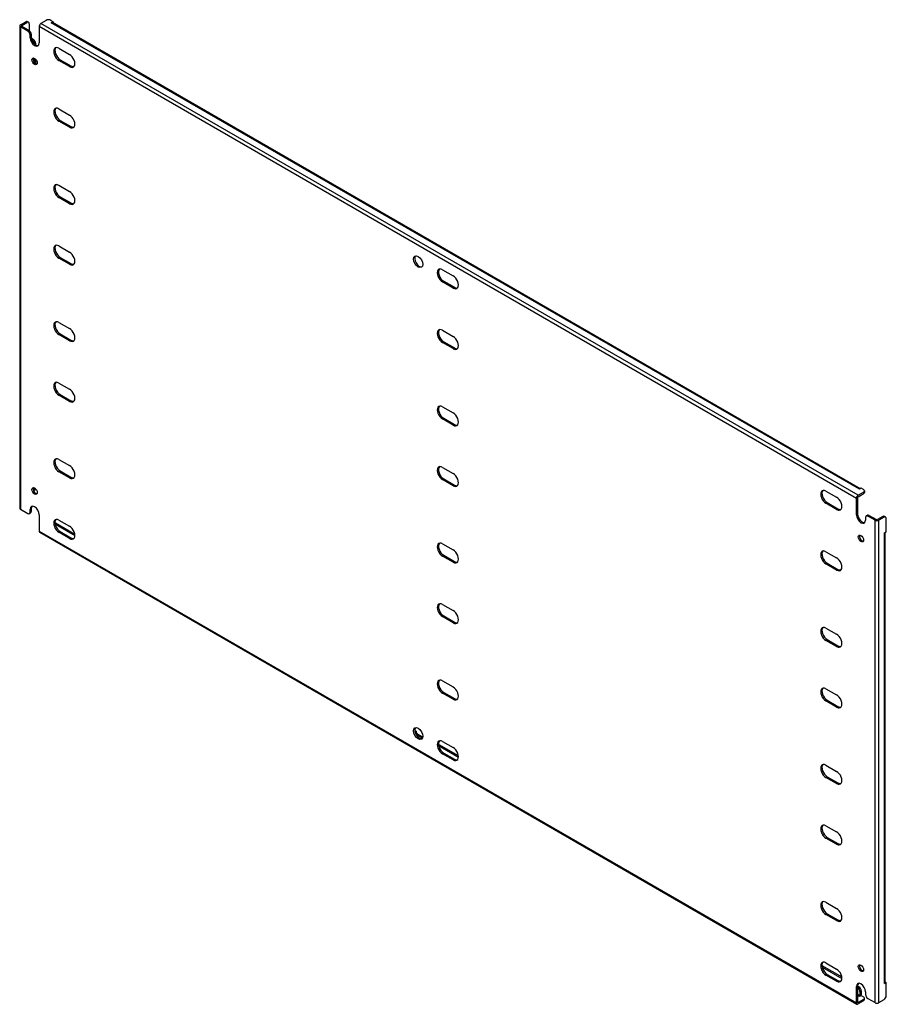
# Model space of a CAD drawing. Header units: inches. Extents: x 188.9 to 222.4, y 68 to 106.2.
import ezdxf

# ---------------------------------------------------------------- set-up
doc = ezdxf.new("R2010")
doc.units = ezdxf.units.IN
doc.header["$MEASUREMENT"] = 0
doc.layers.add('Visible Edges(ANSI)', color=7, linetype='Continuous', lineweight=25)
doc.layers.add('Visible Tangent Edges(ANSI)', color=7, linetype='Continuous', lineweight=25)

msp = doc.modelspace()

# ---------------------------------------------------------------- linework, layer by layer
at = {"layer": 'Visible Edges(ANSI)'}
for p, q in [((188.881, 105.955), (189.085, 106.073)), ((188.929, 105.927), (189.133, 106.045)), ((189.147, 106.079), (189.195, 106.051)), ((189.221, 105.994), (189.221, 105.733)), ((189.88, 106.124), (189.676, 106.006)), ((190.145, 106.073), (190.057, 106.124)), ((190.075, 106.032), (190.145, 106.073)), ((190.075, 106.032), (190.075, 106.032)), ((190.075, 106.032), (190.075, 106.032)), ((221.394, 87.984), (190.125, 106.037)), ((190.145, 106.073), (190.145, 106.025)), ((188.852, 105.915), (188.852, 87.237)), ((189.164, 105.71), (188.881, 105.874)), ((188.929, 105.902), (189.213, 105.738)), ((189.606, 105.885), (189.606, 105.251)), ((189.253, 105.455), (189.253, 105.557)), ((189.301, 105.585), (189.301, 105.483)), ((189.305, 105.435), (189.38, 105.392)), ((189.324, 105.368), (189.332, 105.364)), ((189.469, 105.239), (189.469, 105.182)), ((190.373, 105.045), (190.784, 104.808)), ((189.42, 104.66), (189.42, 104.499)), ((189.469, 104.624), (189.469, 104.452)), ((190.784, 104.334), (190.373, 104.572)), ((190.421, 104.6), (190.833, 104.362)), ((190.373, 102.698), (190.784, 102.46)), ((190.784, 101.987), (190.373, 102.224)), ((190.421, 102.252), (190.833, 102.015)), ((190.373, 99.738), (190.784, 99.501)), ((190.784, 99.027), (190.373, 99.265)), ((190.421, 99.292), (190.833, 99.055)), ((190.373, 97.391), (190.784, 97.153)), ((190.784, 96.68), (190.373, 96.917)), ((190.421, 96.945), (190.833, 96.707)), ((205.222, 96.472), (205.634, 96.235)), ((205.634, 95.761), (205.222, 95.999)), ((205.27, 96.026), (205.682, 95.789)), ((190.373, 94.431), (190.784, 94.193)), ((190.784, 93.72), (190.373, 93.957)), ((190.421, 93.985), (190.833, 93.748)), ((205.222, 94.125), (205.634, 93.887)), ((205.634, 93.414), (205.222, 93.651)), ((205.27, 93.679), (205.682, 93.441)), ((190.373, 92.084), (190.784, 91.846)), ((190.784, 91.372), (190.373, 91.61)), ((190.421, 91.638), (190.833, 91.4)), ((205.222, 91.165), (205.634, 90.927)), ((205.634, 90.454), (205.222, 90.691)), ((205.27, 90.719), (205.682, 90.482)), ((190.373, 89.124), (190.784, 88.886)), ((190.784, 88.413), (190.373, 88.65)), ((190.421, 88.678), (190.833, 88.44)), ((205.222, 88.818), (205.634, 88.58)), ((205.634, 88.106), (205.222, 88.344)), ((205.27, 88.372), (205.682, 88.134)), ((189.443, 87.933), (189.395, 87.905)), ((189.42, 88.024), (189.42, 87.962)), ((220.071, 87.899), (220.483, 87.661)), ((221.319, 87.737), (221.523, 87.854)), ((221.319, 87.681), (221.523, 87.799)), ((221.409, 87.711), (221.361, 87.683)), ((221.435, 88.008), (221.365, 87.967)), ((221.365, 87.967), (221.365, 87.967)), ((221.365, 87.967), (221.365, 87.967)), ((221.523, 87.957), (221.435, 88.008)), ((221.56, 87.906), (221.56, 87.85)), ((220.483, 87.188), (220.071, 87.425)), ((220.119, 87.453), (220.531, 87.216)), ((221.249, 86.982), (221.249, 87.616)), ((221.298, 87.643), (221.298, 87.01)), ((188.881, 87.197), (189.164, 87.033)), ((189.227, 87.027), (189.275, 87.055)), ((189.253, 87.084), (189.253, 87.186)), ((189.301, 87.214), (189.301, 87.112)), ((189.606, 86.982), (189.606, 86.348)), ((221.629, 86.937), (221.677, 86.965)), ((221.975, 86.767), (221.691, 86.931)), ((221.739, 86.959), (222.023, 86.795)), ((190.224, 86.615), (190.989, 86.173)), ((190.234, 86.665), (190.986, 86.231)), ((190.373, 86.776), (190.784, 86.539)), ((221.603, 86.88), (221.603, 86.778)), ((222.27, 86.913), (222.067, 86.795)), ((222.319, 86.885), (222.115, 86.767)), ((222.381, 86.891), (222.333, 86.919)), ((222.407, 86.324), (222.407, 86.834)), ((189.627, 86.303), (221.27, 68.034)), ((190.784, 86.065), (190.373, 86.303)), ((190.421, 86.33), (190.833, 86.093)), ((222.337, 86.283), (222.407, 86.324)), ((222.337, 86.283), (222.337, 86.283)), ((222.337, 86.283), (222.337, 86.283)), ((222.366, 68.871), (222.366, 86.3)), ((205.222, 85.858), (205.634, 85.62)), ((205.27, 85.412), (205.682, 85.174)), ((220.071, 85.552), (220.483, 85.314)), ((205.634, 85.147), (205.222, 85.384)), ((220.483, 84.84), (220.071, 85.078)), ((220.119, 85.106), (220.531, 84.868)), ((205.222, 83.51), (205.634, 83.273)), ((205.634, 82.799), (205.222, 83.037)), ((205.27, 83.065), (205.682, 82.827)), ((220.071, 82.592), (220.483, 82.354)), ((220.483, 81.881), (220.071, 82.118)), ((220.119, 82.146), (220.531, 81.908)), ((205.222, 80.551), (205.634, 80.313)), ((205.634, 79.839), (205.222, 80.077)), ((205.27, 80.105), (205.682, 79.867)), ((220.071, 80.244), (220.483, 80.007)), ((220.483, 79.533), (220.071, 79.771)), ((220.119, 79.799), (220.531, 79.561)), ((204.15, 78.63), (204.199, 78.602)), ((204.158, 78.578), (204.199, 78.602)), ((204.439, 78.332), (204.217, 78.46)), ((204.265, 78.487), (204.454, 78.379)), ((205.222, 78.203), (205.634, 77.965)), ((205.083, 78.092), (205.067, 78.082)), ((205.073, 78.042), (205.839, 77.6)), ((205.083, 78.092), (205.835, 77.657)), ((205.634, 77.492), (205.222, 77.73)), ((205.27, 77.757), (205.682, 77.52)), ((220.071, 77.285), (220.483, 77.047)), ((220.483, 76.573), (220.071, 76.811)), ((220.119, 76.839), (220.531, 76.601)), ((220.071, 74.937), (220.483, 74.7)), ((220.483, 74.226), (220.071, 74.464)), ((220.119, 74.491), (220.531, 74.254)), ((220.071, 71.977), (220.483, 71.74)), ((220.483, 71.266), (220.071, 71.504)), ((220.119, 71.531), (220.531, 71.294)), ((219.915, 69.529), (220.684, 69.084)), ((219.923, 69.468), (220.688, 69.027)), ((220.071, 69.63), (220.483, 69.392)), ((220.483, 68.919), (220.071, 69.156)), ((220.119, 69.184), (220.531, 68.946)), ((221.249, 68.079), (221.249, 68.713)), ((221.298, 68.741), (221.298, 68.107)), ((221.298, 68.73), (221.346, 68.702)), ((221.298, 68.675), (221.298, 68.674)), ((222.407, 68.871), (222.337, 68.83)), ((222.337, 68.83), (222.337, 68.831)), ((222.337, 68.83), (222.337, 68.83)), ((222.366, 68.894), (222.407, 68.871)), ((222.407, 68.361), (222.407, 68.871)), ((221.435, 68.365), (221.365, 68.325)), ((221.365, 68.325), (221.365, 68.325)), ((221.365, 68.325), (221.365, 68.325)), ((221.387, 68.521), (221.387, 68.363)), ((221.435, 68.549), (221.435, 68.39)), ((221.435, 68.365), (221.523, 68.314)), ((221.56, 68.208), (221.56, 68.263)), ((221.603, 68.509), (221.603, 68.407)), ((221.691, 68.254), (221.975, 68.09)), ((221.523, 68.212), (221.319, 68.094)), ((221.523, 68.157), (221.319, 68.039)), ((222.115, 68.09), (222.319, 68.208))]:
    msp.add_line(p, q, dxfattribs=at)
for centre, major_axis, start_param, end_param in [((189.085, 105.971), (0.062, 0.108), 0, 0.785398), ((189.133, 105.943), (0.062, 0.108), 5.497787, 7.068583), ((189.676, 105.925), (0.0495, 0.0857), 0.785398, 2.356194), ((189.968, 106.073), (0.125, 0), 0.785398, 2.356194), ((190.075, 105.951), (0.0495, 0.0857), 0, 0.785398), ((188.951, 105.915), (-0.099, 0), 5.497787, 7.068583), ((188.951, 105.915), (-0.031, 0), 5.497787, 7.068583), ((189.164, 105.608), (0.062, -0.108), 0.785398, 2.356194), ((189.213, 105.636), (-0.063, 0.108), 3.926991, 5.497787), ((189.43, 105.353), (0.125, -0.217), 3.926991, 7.068583), ((189.478, 105.381), (0.125, -0.217), 3.926991, 6.089646), ((189.332, 105.262), (0.062, -0.108), 0.887242, 2.356194), ((189.38, 105.29), (-0.063, 0.108), 3.926991, 5.497787), ((190.373, 104.809), (-0.145, 0.251), 5.497787, 8.63938), ((190.421, 104.836), (-0.145, 0.251), 0.166574, 2.356194), ((189.478, 104.564), (-0.072, 0.126), 0.338008, 2.803584), ((190.784, 104.571), (0.145, -0.251), 5.497787, 8.63938), ((190.833, 104.599), (0.145, -0.251), 5.497787, 6.116612), ((190.373, 102.461), (-0.145, 0.251), 5.497787, 8.63938), ((190.421, 102.489), (-0.145, 0.251), 0.166574, 2.356194), ((190.784, 102.224), (0.145, -0.251), 5.497787, 8.63938), ((190.833, 102.251), (0.145, -0.251), 5.497787, 6.116612), ((190.373, 99.501), (-0.145, 0.251), 5.497787, 8.63938), ((190.421, 99.529), (-0.145, 0.251), 0.166574, 2.356194), ((190.784, 99.264), (0.145, -0.251), 5.497787, 8.63938), ((190.833, 99.292), (0.145, -0.251), 5.497787, 6.116612), ((190.373, 97.154), (-0.145, 0.251), 5.497787, 8.63938), ((190.421, 97.182), (-0.145, 0.251), 0.166574, 2.356194), ((190.784, 96.916), (0.145, -0.251), 5.497787, 8.63938), ((204.327, 96.808), (-0.125, 0.217), 0.193539, 2.948054), ((190.833, 96.944), (0.145, -0.251), 5.497787, 6.116612), ((205.222, 96.235), (-0.145, 0.251), 5.497787, 8.63938), ((205.27, 96.263), (-0.145, 0.251), 0.166574, 2.356194), ((205.634, 95.998), (0.145, -0.251), 5.497787, 8.63938), ((205.682, 96.026), (0.145, -0.251), 5.497787, 6.116612), ((190.373, 94.194), (-0.145, 0.251), 5.497787, 8.63938), ((190.421, 94.222), (-0.145, 0.251), 0.166574, 2.356194), ((190.784, 93.957), (0.145, -0.251), 5.497787, 8.63938), ((205.222, 93.888), (-0.145, 0.251), 5.497787, 8.63938), ((205.27, 93.916), (-0.145, 0.251), 0.166574, 2.356194), ((205.634, 93.65), (0.145, -0.251), 5.497787, 8.63938), ((190.833, 93.984), (0.145, -0.251), 5.497787, 6.116612), ((205.682, 93.678), (0.145, -0.251), 5.497787, 6.116612), ((190.373, 91.847), (-0.145, 0.251), 5.497787, 8.63938), ((190.421, 91.875), (-0.145, 0.251), 0.166574, 2.356194), ((190.784, 91.609), (0.145, -0.251), 5.497787, 8.63938), ((190.833, 91.637), (0.145, -0.251), 5.497787, 6.116612), ((205.222, 90.928), (-0.145, 0.251), 5.497787, 8.63938), ((205.27, 90.956), (-0.145, 0.251), 0.166574, 2.356194), ((205.634, 90.691), (0.145, -0.251), 5.497787, 8.63938), ((205.682, 90.718), (0.145, -0.251), 5.497787, 6.116612), ((190.373, 88.887), (-0.145, 0.251), 5.497787, 8.63938), ((190.421, 88.915), (-0.145, 0.251), 0.166574, 2.356194), ((190.784, 88.649), (0.145, -0.251), 5.497787, 8.63938), ((205.222, 88.581), (-0.145, 0.251), 5.497787, 8.63938), ((205.27, 88.609), (-0.145, 0.251), 0.166574, 2.356194), ((205.634, 88.343), (0.145, -0.251), 5.497787, 8.63938), ((190.833, 88.677), (0.145, -0.251), 5.497787, 6.116612), ((205.682, 88.371), (0.145, -0.251), 5.497787, 6.116612), ((189.478, 87.928), (-0.072, 0.126), 0.338008, 2.803584), ((189.332, 88.013), (0.062, -0.108), 0.012335, 0.785398), ((189.38, 88.041), (0.063, -0.108), 0, 0.762813), ((220.071, 87.662), (-0.145, 0.251), 5.497787, 8.63938), ((220.119, 87.69), (-0.145, 0.251), 0.166574, 2.356194), ((221.319, 87.656), (0.0495, 0.0857), 0.785398, 2.356194), ((221.298, 87.792), (0.063, -0.108), 5.726091, 6.840784), ((221.365, 87.886), (0.0495, 0.0857), 0.721823, 0.785398), ((221.346, 87.819), (0.063, -0.108), 0, 0.557599), ((221.435, 87.906), (0.125, 0), 5.497787, 7.068583), ((221.435, 87.85), (0.125, 0), 5.497787, 6.283185), ((189.43, 87.084), (-0.125, 0.217), 3.926991, 7.068583), ((189.478, 87.112), (-0.125, 0.217), 0.193539, 0.785398), ((220.483, 87.425), (0.145, -0.251), 5.497787, 8.63938), ((221.319, 87.656), (0.0155, 0.0268), 0.785398, 2.356194), ((188.951, 87.237), (-0.099, 0), 0, 0.785398), ((189.164, 87.135), (0.063, -0.108), 5.497787, 7.068583), ((189.213, 87.163), (0.063, -0.108), 0, 0.785398), ((220.531, 87.452), (0.145, -0.251), 5.497787, 6.116612), ((221.426, 86.88), (0.125, -0.217), 3.926991, 7.068583), ((221.474, 86.908), (0.125, -0.217), 3.926991, 6.089646), ((221.691, 86.829), (-0.063, 0.108), 5.497787, 7.068583), ((221.739, 86.857), (-0.062, 0.108), 5.497787, 6.283185), ((222.27, 86.811), (0.062, 0.108), 0, 0.785398), ((190.373, 86.54), (-0.145, 0.251), 5.497787, 8.63938), ((190.421, 86.567), (-0.145, 0.251), 0.166574, 2.356194), ((190.234, 86.563), (-0.063, 0.108), 5.497787, 5.695787), ((222.045, 86.808), (0.099, 0), 3.926991, 5.497787), ((222.045, 86.808), (0.031, 0), 3.926991, 5.497787), ((222.319, 86.783), (0.062, 0.108), 5.497787, 7.068583), ((189.676, 86.389), (-0.0495, -0.0857), 5.497787, 6.283185), ((190.784, 86.302), (0.145, -0.251), 5.497787, 8.63938), ((221.474, 86.091), (-0.072, 0.126), 0.338008, 2.803584), ((222.267, 86.324), (0.099, 0), 5.497787, 5.561362), ((190.833, 86.33), (0.145, -0.251), 5.497787, 6.116612), ((205.222, 85.621), (-0.145, 0.251), 5.497787, 8.63938), ((205.27, 85.649), (-0.145, 0.251), 0.166574, 2.356194), ((205.634, 85.383), (0.145, -0.251), 5.497787, 8.63938), ((220.071, 85.315), (-0.145, 0.251), 5.497787, 8.63938), ((220.119, 85.343), (-0.145, 0.251), 0.166574, 2.356194), ((205.682, 85.411), (0.145, -0.251), 5.497787, 6.116612), ((220.483, 85.077), (0.145, -0.251), 5.497787, 8.63938), ((220.531, 85.105), (0.145, -0.251), 5.497787, 6.116612), ((205.222, 83.274), (-0.145, 0.251), 5.497787, 8.63938), ((205.27, 83.301), (-0.145, 0.251), 0.166574, 2.356194), ((205.634, 83.036), (0.145, -0.251), 5.497787, 8.63938), ((205.682, 83.064), (0.145, -0.251), 5.497787, 6.116612), ((220.071, 82.355), (-0.145, 0.251), 5.497787, 8.63938), ((220.119, 82.383), (-0.145, 0.251), 0.166574, 2.356194), ((220.483, 82.117), (0.145, -0.251), 5.497787, 8.63938), ((220.531, 82.145), (0.145, -0.251), 5.497787, 6.116612), ((205.222, 80.314), (-0.145, 0.251), 5.497787, 8.63938), ((205.27, 80.341), (-0.145, 0.251), 0.166574, 2.356194), ((205.634, 80.076), (0.145, -0.251), 5.497787, 8.63938), ((220.071, 80.008), (-0.145, 0.251), 5.497787, 8.63938), ((220.119, 80.035), (-0.145, 0.251), 0.166574, 2.356194), ((205.682, 80.104), (0.145, -0.251), 5.497787, 6.116612), ((220.483, 79.77), (0.145, -0.251), 5.497787, 8.63938), ((220.531, 79.798), (0.145, -0.251), 5.497787, 6.116612), ((204.327, 78.539), (-0.125, 0.217), 0.193539, 2.948054), ((204.265, 78.564), (0.0468, -0.081), 3.926991, 5.497787), ((204.217, 78.536), (-0.0468, 0.081), 2.058221, 2.356194), ((205.222, 77.966), (-0.145, 0.251), 5.497787, 8.63938), ((205.27, 77.994), (-0.145, 0.251), 0.166574, 2.356194), ((205.634, 77.729), (0.145, -0.251), 5.497787, 8.63938), ((205.682, 77.756), (0.145, -0.251), 5.497787, 6.116612), ((220.071, 77.048), (-0.145, 0.251), 5.497787, 8.63938), ((220.119, 77.076), (-0.145, 0.251), 0.166574, 2.356194), ((220.483, 76.81), (0.145, -0.251), 5.497787, 8.63938), ((220.531, 76.838), (0.145, -0.251), 5.497787, 6.116612), ((220.071, 74.7), (-0.145, 0.251), 5.497787, 8.63938), ((220.119, 74.728), (-0.145, 0.251), 0.166574, 2.356194), ((220.483, 74.463), (0.145, -0.251), 5.497787, 8.63938), ((220.531, 74.49), (0.145, -0.251), 5.497787, 6.116612), ((220.071, 71.741), (-0.145, 0.251), 5.497787, 8.63938), ((220.119, 71.768), (-0.145, 0.251), 0.166574, 2.356194), ((220.483, 71.503), (0.145, -0.251), 5.497787, 8.63938), ((220.531, 71.531), (0.145, -0.251), 5.497787, 6.116612), ((220.071, 69.393), (-0.145, 0.251), 5.497787, 8.63938), ((220.119, 69.421), (-0.145, 0.251), 0.166574, 2.356194), ((220.483, 69.155), (0.145, -0.251), 5.497787, 8.63938), ((221.474, 69.455), (-0.072, 0.126), 0.338008, 2.803584), ((220.531, 69.183), (0.145, -0.251), 5.497787, 6.116612), ((221.426, 68.611), (-0.125, 0.217), 3.926991, 7.068583), ((221.474, 68.639), (-0.125, 0.217), 0.193539, 0.785398), ((221.298, 68.572), (0.062, -0.108), 0.785398, 2.356194), ((221.346, 68.6), (-0.063, 0.108), 3.926991, 5.497787), ((222.267, 68.871), (0.099, 0), 5.497787, 6.283185), ((221.365, 68.35), (0.0155, 0.0268), 3.926991, 5.497787), ((221.365, 68.35), (0.0495, 0.0857), 5.177171, 5.497787), ((221.435, 68.263), (0.125, 0), 5.497787, 7.068583), ((221.691, 68.356), (-0.062, 0.108), 0.785398, 2.356194), ((222.319, 68.31), (-0.063, -0.108), 0.785398, 2.356194), ((221.319, 68.12), (-0.0495, -0.0857), 5.497787, 7.068583), ((221.319, 68.12), (-0.0155, -0.0268), 5.497787, 7.068583), ((221.435, 68.208), (0.125, 0), 5.497787, 6.283185), ((222.045, 68.13), (0.099, 0), 3.926991, 5.497787)]:
    msp.add_ellipse(centre, major_axis=major_axis, ratio=0.57735, start_param=start_param, end_param=end_param, dxfattribs=at)
for centre, major_axis in [((189.43, 104.537), (0.072, -0.126)), ((204.279, 96.78), (0.125, -0.217)), ((189.43, 87.901), (-0.072, 0.126)), ((221.426, 86.064), (0.072, -0.126)), ((204.279, 78.511), (0.125, -0.217)), ((221.426, 69.427), (-0.072, 0.126))]:
    msp.add_ellipse(centre, major_axis=major_axis, ratio=0.57735, dxfattribs=at)
at = {"layer": 'Visible Tangent Edges(ANSI)'}
for p, q in [((189.085, 106.073), (189.133, 106.045)), ((221.319, 87.737), (189.676, 106.006)), ((221.365, 87.967), (190.075, 106.032)), ((188.881, 105.874), (188.881, 87.197)), ((188.929, 105.902), (188.929, 105.927)), ((189.213, 105.738), (189.164, 105.71)), ((221.249, 87.616), (189.606, 105.885)), ((189.253, 105.557), (189.301, 105.585)), ((189.253, 105.455), (189.301, 105.483)), ((189.38, 105.392), (189.332, 105.364)), ((189.427, 105.215), (189.469, 105.239)), ((190.373, 104.572), (190.421, 104.6)), ((190.784, 104.334), (190.833, 104.362)), ((190.373, 102.224), (190.421, 102.252)), ((190.784, 101.987), (190.833, 102.015)), ((190.373, 99.265), (190.421, 99.292)), ((190.784, 99.027), (190.833, 99.055)), ((190.373, 96.917), (190.421, 96.945)), ((190.784, 96.68), (190.833, 96.707)), ((205.222, 95.999), (205.27, 96.026)), ((205.634, 95.761), (205.682, 95.789)), ((190.373, 93.957), (190.421, 93.985)), ((190.784, 93.72), (190.833, 93.748)), ((205.222, 93.651), (205.27, 93.679)), ((205.634, 93.414), (205.682, 93.441)), ((190.373, 91.61), (190.421, 91.638)), ((190.784, 91.372), (190.833, 91.4)), ((205.222, 90.691), (205.27, 90.719)), ((205.634, 90.454), (205.682, 90.482)), ((190.373, 88.65), (190.421, 88.678)), ((190.784, 88.413), (190.833, 88.44)), ((205.222, 88.344), (205.27, 88.372)), ((205.634, 88.106), (205.682, 88.134)), ((189.467, 87.989), (189.42, 87.962)), ((221.523, 87.854), (221.523, 87.799)), ((220.071, 87.425), (220.119, 87.453)), ((189.253, 87.186), (189.301, 87.214)), ((189.301, 87.112), (189.253, 87.084)), ((220.483, 87.188), (220.531, 87.216)), ((221.249, 86.982), (221.298, 87.01)), ((221.691, 86.931), (221.739, 86.959)), ((190.217, 86.656), (190.234, 86.665)), ((221.975, 68.09), (221.975, 86.767)), ((222.115, 68.09), (222.115, 86.767)), ((222.27, 86.913), (222.319, 86.885)), ((189.606, 86.348), (221.249, 68.079)), ((190.373, 86.303), (190.421, 86.33)), ((222.337, 68.831), (222.337, 86.283)), ((190.784, 86.065), (190.833, 86.093)), ((205.222, 85.384), (205.27, 85.412)), ((205.634, 85.147), (205.682, 85.174)), ((220.071, 85.078), (220.119, 85.106)), ((220.483, 84.84), (220.531, 84.868)), ((205.222, 83.037), (205.27, 83.065)), ((205.634, 82.799), (205.682, 82.827)), ((220.071, 82.118), (220.119, 82.146)), ((220.483, 81.881), (220.531, 81.908)), ((205.222, 80.077), (205.27, 80.105)), ((205.634, 79.839), (205.682, 79.867)), ((220.071, 79.771), (220.119, 79.799)), ((220.483, 79.533), (220.531, 79.561)), ((204.265, 78.487), (204.217, 78.46)), ((205.222, 77.73), (205.27, 77.757)), ((205.634, 77.492), (205.682, 77.52)), ((220.071, 76.811), (220.119, 76.839)), ((220.483, 76.573), (220.531, 76.601)), ((220.071, 74.464), (220.119, 74.491)), ((220.483, 74.226), (220.531, 74.254)), ((220.071, 71.504), (220.119, 71.531)), ((220.483, 71.266), (220.531, 71.294)), ((220.071, 69.156), (220.119, 69.184)), ((220.483, 68.919), (220.531, 68.946)), ((221.249, 68.713), (221.298, 68.741)), ((221.346, 68.702), (221.298, 68.674)), ((221.387, 68.363), (221.298, 68.414)), ((221.365, 68.325), (221.298, 68.363)), ((221.387, 68.521), (221.435, 68.549)), ((221.319, 68.094), (221.298, 68.107)), ((221.523, 68.212), (221.523, 68.157))]:
    msp.add_line(p, q, dxfattribs=at)

doc.saveas('drawing.dxf')
